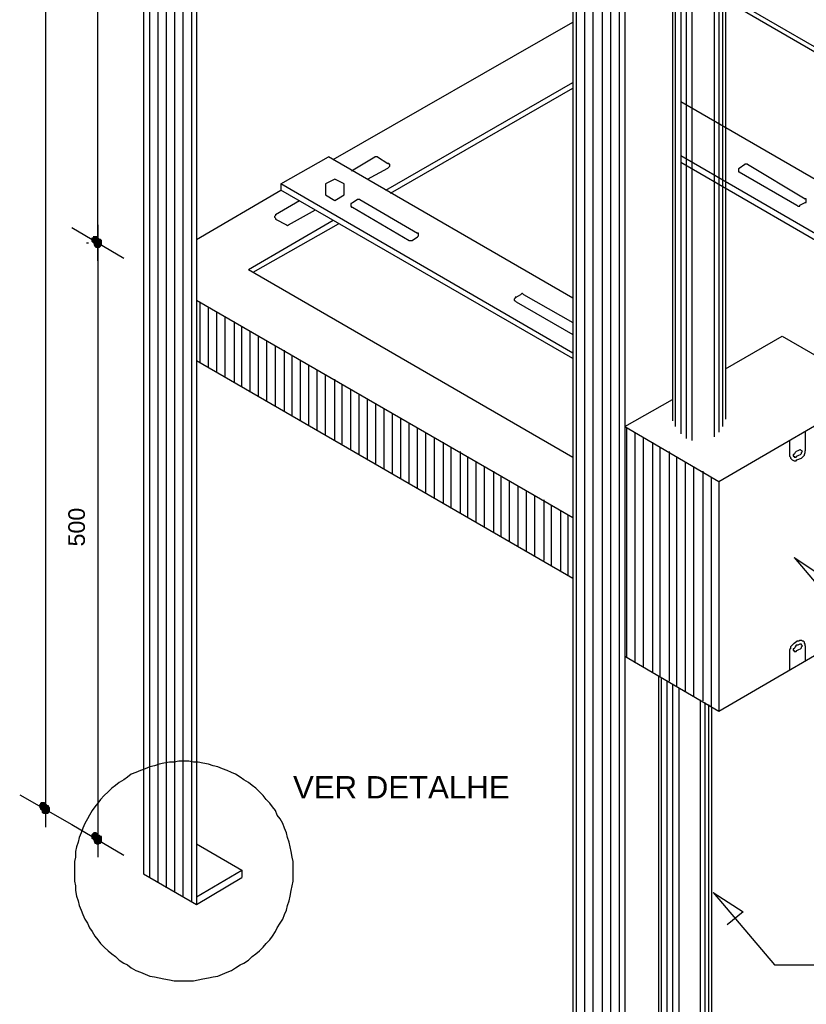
# Model space of a CAD drawing. Header units: millimetres. Extents: x 4476070 to 4476182, y -30324732 to -30324697.
# Tile 17 of 70: x 4476091.71 to 4476093.32, y -30324721.65 to -30324719.65. Entities that reach past the tile are written whole.
import ezdxf

# ---------------------------------------------------------------- set-up
doc = ezdxf.new("R2010")
doc.units = ezdxf.units.MM
doc.styles.get("Standard").update_dxf_attribs({"font": 'arial.ttf'})

msp = doc.modelspace()

# ---------------------------------------------------------------- hatches: boundary and pattern name
at = {"linetype": 'Continuous'}
for points in [[(4476091.86266, -30324720.08997), (4476091.86077, -30324720.08997), (4476091.86835, -30324720.09376)], [(4476091.86077, -30324720.08997), (4476091.86077, -30324720.09186), (4476091.86835, -30324720.09376)], [(4476091.86266, -30324720.08997), (4476091.86077, -30324720.08997), (4476091.86835, -30324720.09376)], [(4476091.86077, -30324720.08997), (4476091.86077, -30324720.09186), (4476091.86835, -30324720.09376)], [(4476091.86077, -30324720.09186), (4476091.86077, -30324720.09376), (4476091.86835, -30324720.09376)], [(4476091.86077, -30324720.09186), (4476091.86077, -30324720.09376), (4476091.86835, -30324720.09376)], [(4476091.86077, -30324720.09376), (4476091.86077, -30324720.09566), (4476091.86835, -30324720.09376)], [(4476091.86077, -30324720.09566), (4476091.86077, -30324720.09755), (4476091.86835, -30324720.09376)], [(4476091.86077, -30324720.09755), (4476091.86266, -30324720.09945), (4476091.86835, -30324720.09376)], [(4476091.86077, -30324720.09376), (4476091.86077, -30324720.09566), (4476091.86835, -30324720.09376)], [(4476091.86077, -30324720.09566), (4476091.86077, -30324720.09755), (4476091.86835, -30324720.09376)], [(4476091.86077, -30324720.09755), (4476091.86266, -30324720.09945), (4476091.86835, -30324720.09376)], [(4476091.86456, -30324720.08807), (4476091.86266, -30324720.08997), (4476091.86835, -30324720.09376)], [(4476091.86456, -30324720.08807), (4476091.86266, -30324720.08997), (4476091.86835, -30324720.09376)], [(4476091.86266, -30324720.09945), (4476091.86456, -30324720.10134), (4476091.86835, -30324720.09376)], [(4476091.86266, -30324720.09945), (4476091.86456, -30324720.10134), (4476091.86835, -30324720.09376)], [(4476091.86646, -30324720.08617), (4476091.86456, -30324720.08617), (4476091.86835, -30324720.09376)], [(4476091.86456, -30324720.08617), (4476091.86456, -30324720.08807), (4476091.86835, -30324720.09376)], [(4476091.86646, -30324720.08617), (4476091.86456, -30324720.08617), (4476091.86835, -30324720.09376)], [(4476091.86456, -30324720.08617), (4476091.86456, -30324720.08807), (4476091.86835, -30324720.09376)], [(4476091.86456, -30324720.10134), (4476091.86646, -30324720.10324), (4476091.86835, -30324720.09376)], [(4476091.86456, -30324720.10134), (4476091.86646, -30324720.10324), (4476091.86835, -30324720.09376)], [(4476091.86835, -30324720.08617), (4476091.86646, -30324720.08617), (4476091.86835, -30324720.09376)], [(4476091.86835, -30324720.08617), (4476091.86646, -30324720.08617), (4476091.86835, -30324720.09376)], [(4476091.86646, -30324720.10324), (4476091.86835, -30324720.10324), (4476091.86835, -30324720.09376)], [(4476091.86646, -30324720.10324), (4476091.86835, -30324720.10324), (4476091.86835, -30324720.09376)], [(4476091.87404, -30324720.08807), (4476091.87214, -30324720.08617), (4476091.86835, -30324720.09376)], [(4476091.87214, -30324720.08617), (4476091.87025, -30324720.08617), (4476091.86835, -30324720.09376)], [(4476091.87025, -30324720.08617), (4476091.86835, -30324720.08617), (4476091.86835, -30324720.09376)], [(4476091.87404, -30324720.08807), (4476091.87214, -30324720.08617), (4476091.86835, -30324720.09376)], [(4476091.87214, -30324720.08617), (4476091.87025, -30324720.08617), (4476091.86835, -30324720.09376)], [(4476091.87025, -30324720.08617), (4476091.86835, -30324720.08617), (4476091.86835, -30324720.09376)], [(4476091.87594, -30324720.08997), (4476091.87404, -30324720.08807), (4476091.86835, -30324720.09376)], [(4476091.87594, -30324720.08997), (4476091.87404, -30324720.08807), (4476091.86835, -30324720.09376)], [(4476091.87783, -30324720.09186), (4476091.87594, -30324720.08997), (4476091.86835, -30324720.09376)], [(4476091.87783, -30324720.09186), (4476091.87594, -30324720.08997), (4476091.86835, -30324720.09376)], [(4476091.87783, -30324720.09376), (4476091.87783, -30324720.09186), (4476091.86835, -30324720.09376)], [(4476091.87783, -30324720.09376), (4476091.87783, -30324720.09186), (4476091.86835, -30324720.09376)], [(4476091.86835, -30324720.10324), (4476091.87025, -30324720.10324), (4476091.86835, -30324720.09376)], [(4476091.87025, -30324720.10324), (4476091.87214, -30324720.10134), (4476091.86835, -30324720.09376)], [(4476091.87214, -30324720.10134), (4476091.87404, -30324720.10134), (4476091.86835, -30324720.09376)], [(4476091.87404, -30324720.10134), (4476091.87594, -30324720.09945), (4476091.86835, -30324720.09376)], [(4476091.87594, -30324720.09945), (4476091.87594, -30324720.09755), (4476091.86835, -30324720.09376)], [(4476091.87594, -30324720.09755), (4476091.87783, -30324720.09566), (4476091.86835, -30324720.09376)], [(4476091.87783, -30324720.09566), (4476091.87783, -30324720.09376), (4476091.86835, -30324720.09376)], [(4476091.86835, -30324720.10324), (4476091.87025, -30324720.10324), (4476091.86835, -30324720.09376)], [(4476091.87025, -30324720.10324), (4476091.87214, -30324720.10134), (4476091.86835, -30324720.09376)], [(4476091.87214, -30324720.10134), (4476091.87404, -30324720.10134), (4476091.86835, -30324720.09376)], [(4476091.87404, -30324720.10134), (4476091.87594, -30324720.09945), (4476091.86835, -30324720.09376)], [(4476091.87594, -30324720.09945), (4476091.87594, -30324720.09755), (4476091.86835, -30324720.09376)], [(4476091.87594, -30324720.09755), (4476091.87783, -30324720.09566), (4476091.86835, -30324720.09376)], [(4476091.87783, -30324720.09566), (4476091.87783, -30324720.09376), (4476091.86835, -30324720.09376)], [(4476091.75458, -30324721.24669), (4476091.75268, -30324721.24859), (4476091.76216, -30324721.24859)], [(4476091.75268, -30324721.24859), (4476091.75458, -30324721.25048), (4476091.76216, -30324721.24859)], [(4476091.75647, -30324721.24479), (4476091.75458, -30324721.24479), (4476091.76216, -30324721.24859)], [(4476091.75458, -30324721.24479), (4476091.75458, -30324721.24669), (4476091.76216, -30324721.24859)], [(4476091.75458, -30324721.25048), (4476091.75458, -30324721.25238), (4476091.76216, -30324721.24859)], [(4476091.75458, -30324721.25238), (4476091.75647, -30324721.25427), (4476091.76216, -30324721.24859)], [(4476091.75837, -30324721.241), (4476091.75647, -30324721.2429), (4476091.76216, -30324721.24859)], [(4476091.75647, -30324721.2429), (4476091.75647, -30324721.24479), (4476091.76216, -30324721.24859)], [(4476091.75647, -30324721.25427), (4476091.75647, -30324721.25617), (4476091.76216, -30324721.24859)], [(4476091.75647, -30324721.25617), (4476091.75837, -30324721.25617), (4476091.76216, -30324721.24859)], [(4476091.76026, -30324721.241), (4476091.75837, -30324721.241), (4476091.76216, -30324721.24859)], [(4476091.75837, -30324721.25617), (4476091.76026, -30324721.25807), (4476091.76216, -30324721.24859)], [(4476091.76216, -30324721.241), (4476091.76026, -30324721.241), (4476091.76216, -30324721.24859)], [(4476091.76026, -30324721.25807), (4476091.76216, -30324721.25807), (4476091.76216, -30324721.24859)], [(4476091.76785, -30324721.2429), (4476091.76595, -30324721.241), (4476091.76216, -30324721.24859)], [(4476091.76595, -30324721.241), (4476091.76406, -30324721.241), (4476091.76216, -30324721.24859)], [(4476091.76406, -30324721.241), (4476091.76216, -30324721.241), (4476091.76216, -30324721.24859)], [(4476091.76785, -30324721.24479), (4476091.76785, -30324721.2429), (4476091.76216, -30324721.24859)], [(4476091.76975, -30324721.24669), (4476091.76975, -30324721.24479), (4476091.76216, -30324721.24859)], [(4476091.76975, -30324721.24479), (4476091.76785, -30324721.24479), (4476091.76216, -30324721.24859)], [(4476091.76975, -30324721.24859), (4476091.76975, -30324721.24669), (4476091.76216, -30324721.24859)], [(4476091.76216, -30324721.25807), (4476091.76406, -30324721.25807), (4476091.76216, -30324721.24859)], [(4476091.76406, -30324721.25807), (4476091.76595, -30324721.25617), (4476091.76216, -30324721.24859)], [(4476091.76595, -30324721.25617), (4476091.76785, -30324721.25617), (4476091.76216, -30324721.24859)], [(4476091.76785, -30324721.25617), (4476091.76785, -30324721.25427), (4476091.76216, -30324721.24859)], [(4476091.76785, -30324721.25427), (4476091.76975, -30324721.25238), (4476091.76216, -30324721.24859)], [(4476091.76975, -30324721.25238), (4476091.76975, -30324721.25048), (4476091.76216, -30324721.24859)], [(4476091.76975, -30324721.25048), (4476091.76975, -30324721.24859), (4476091.76216, -30324721.24859)], [(4476091.86266, -30324721.30547), (4476091.86077, -30324721.30737), (4476091.86835, -30324721.31116)], [(4476091.86077, -30324721.30737), (4476091.86077, -30324721.30927), (4476091.86835, -30324721.31116)], [(4476091.86077, -30324721.30927), (4476091.86077, -30324721.31116), (4476091.86835, -30324721.31116)], [(4476091.86077, -30324721.31116), (4476091.86077, -30324721.31306), (4476091.86835, -30324721.31116)], [(4476091.86077, -30324721.31306), (4476091.86077, -30324721.31496), (4476091.86835, -30324721.31116)], [(4476091.86077, -30324721.31496), (4476091.86266, -30324721.31685), (4476091.86835, -30324721.31116)], [(4476091.86456, -30324721.30358), (4476091.86266, -30324721.30547), (4476091.86835, -30324721.31116)], [(4476091.86266, -30324721.31685), (4476091.86456, -30324721.31685), (4476091.86835, -30324721.31116)], [(4476091.86646, -30324721.30168), (4476091.86456, -30324721.30358), (4476091.86835, -30324721.31116)], [(4476091.86456, -30324721.31685), (4476091.86456, -30324721.31875), (4476091.86835, -30324721.31116)], [(4476091.86456, -30324721.31875), (4476091.86646, -30324721.31875), (4476091.86835, -30324721.31116)], [(4476091.86835, -30324721.30168), (4476091.86646, -30324721.30168), (4476091.86835, -30324721.31116)], [(4476091.86646, -30324721.31875), (4476091.86835, -30324721.31875), (4476091.86835, -30324721.31116)], [(4476091.87214, -30324721.30358), (4476091.87025, -30324721.30168), (4476091.86835, -30324721.31116)], [(4476091.87025, -30324721.30168), (4476091.86835, -30324721.30168), (4476091.86835, -30324721.31116)], [(4476091.87594, -30324721.30547), (4476091.87404, -30324721.30358), (4476091.86835, -30324721.31116)], [(4476091.87404, -30324721.30358), (4476091.87214, -30324721.30358), (4476091.86835, -30324721.31116)], [(4476091.87594, -30324721.30737), (4476091.87594, -30324721.30547), (4476091.86835, -30324721.31116)], [(4476091.87783, -30324721.30927), (4476091.87594, -30324721.30737), (4476091.86835, -30324721.31116)], [(4476091.87783, -30324721.31116), (4476091.87783, -30324721.30927), (4476091.86835, -30324721.31116)], [(4476091.86835, -30324721.31875), (4476091.87025, -30324721.31875), (4476091.86835, -30324721.31116)], [(4476091.87025, -30324721.31875), (4476091.87214, -30324721.31875), (4476091.86835, -30324721.31116)], [(4476091.87214, -30324721.31875), (4476091.87404, -30324721.31685), (4476091.86835, -30324721.31116)], [(4476091.87404, -30324721.31685), (4476091.87594, -30324721.31685), (4476091.86835, -30324721.31116)], [(4476091.87594, -30324721.31685), (4476091.87594, -30324721.31496), (4476091.86835, -30324721.31116)], [(4476091.87594, -30324721.31496), (4476091.87783, -30324721.31306), (4476091.86835, -30324721.31116)], [(4476091.87783, -30324721.31306), (4476091.87783, -30324721.31116), (4476091.86835, -30324721.31116)]]:
    msp.add_hatch(color=256, dxfattribs=at).paths.add_polyline_path(points)

# ---------------------------------------------------------------- linework, layer by layer
for points in [[(4476091.76785, -30324721.2922), (4476091.76785, -30324717.78411)], [(4476091.87404, -30324720.13737), (4476091.87404, -30324717.84479)], [(4476091.96696, -30324717.93581), (4476091.96696, -30324721.38701)], [(4476091.98023, -30324721.3946), (4476091.98023, -30324718.06665)], [(4476091.9973, -30324721.40408), (4476091.9973, -30324718.07613)], [(4476092.01436, -30324721.41546), (4476092.01436, -30324718.08561)], [(4476092.03143, -30324721.42494), (4476092.03143, -30324718.09699)], [(4476092.0485, -30324721.43442), (4476092.0485, -30324718.10647)], [(4476092.06556, -30324721.4439), (4476092.06556, -30324718.11595)], [(4476092.07504, -30324718.12164), (4476092.07504, -30324721.44959)], [(4476092.94922, -30324718.50279), (4476092.94922, -30324721.954)], [(4476092.84303, -30324718.56537), (4476092.84303, -30324721.89332)], [(4476092.85062, -30324721.89901), (4476092.85062, -30324718.56916)], [(4476092.86768, -30324721.90849), (4476092.86768, -30324718.57864)], [(4476092.88475, -30324721.91797), (4476092.88475, -30324718.59002)], [(4476092.90371, -30324721.92745), (4476092.90371, -30324718.5995)], [(4476092.92078, -30324721.93693), (4476092.92078, -30324718.60898)], [(4476092.93785, -30324721.94831), (4476092.93785, -30324718.61846)], [(4476093.063, -30324718.61277), (4476093.063, -30324720.49008)], [(4476093.07438, -30324718.62226), (4476093.07438, -30324720.49956)], [(4476093.04593, -30324718.64691), (4476093.04593, -30324720.46353)], [(4476093.05162, -30324718.64691), (4476093.05162, -30324720.47491)], [(4476093.08575, -30324718.63363), (4476093.08575, -30324720.50335)], [(4476093.13127, -30324718.67535), (4476093.13127, -30324720.49577)], [(4476093.14075, -30324718.68294), (4476093.14075, -30324720.48629)], [(4476093.14833, -30324718.69052), (4476093.14833, -30324720.47491)], [(4476093.15402, -30324718.70759), (4476093.15402, -30324720.45974)], [(4476094.01682, -30324720.09376), (4476093.15402, -30324719.59504)], [(4476094.01682, -30324720.10514), (4476093.15402, -30324719.60642)], [(4476092.3538, -30324719.93068), (4476092.84303, -30324719.65003)], [(4476092.46188, -30324719.99326), (4476092.84303, -30324719.77329)], [(4476092.47136, -30324719.99895), (4476092.84303, -30324719.78467)], [(4476092.47136, -30324719.99895), (4476092.84303, -30324719.78467)], [(4476093.78168, -30324720.22839), (4476093.063, -30324719.81311)], [(4476092.2476, -30324719.97998), (4476092.34431, -30324719.92499)], [(4476092.84303, -30324720.21322), (4476092.34431, -30324719.92499)], [(4476092.39172, -30324719.95344), (4476092.43913, -30324719.92499)], [(4476092.44482, -30324719.92499), (4476092.44292, -30324719.92499), (4476092.44292, -30324719.92499), (4476092.44102, -30324719.92499), (4476092.43913, -30324719.92499)], [(4476092.44482, -30324719.92499), (4476092.46568, -30324719.93827)], [(4476093.68498, -30324720.28339), (4476093.063, -30324719.9231)], [(4476092.42396, -30324719.9705), (4476092.46568, -30324719.94775)], [(4476092.46568, -30324719.94775), (4476092.46757, -30324719.94585), (4476092.46757, -30324719.94585), (4476092.46947, -30324719.94395), (4476092.46947, -30324719.94206), (4476092.46947, -30324719.94016), (4476092.46757, -30324719.94016), (4476092.46757, -30324719.93827), (4476092.46568, -30324719.93827)], [(4476093.68498, -30324720.29666), (4476093.063, -30324719.93637)], [(4476093.18246, -30324719.94775), (4476093.18246, -30324719.94775), (4476093.18057, -30324719.94964), (4476093.18057, -30324719.94964), (4476093.18057, -30324719.95154), (4476093.18057, -30324719.95344), (4476093.18057, -30324719.95533), (4476093.18246, -30324719.95533), (4476093.18246, -30324719.95533)], [(4476093.18246, -30324719.94775), (4476093.19384, -30324719.94016)], [(4476093.19953, -30324719.94016), (4476093.19763, -30324719.94016), (4476093.19574, -30324719.94016), (4476093.19574, -30324719.94016), (4476093.19384, -30324719.94016)], [(4476093.19953, -30324719.94016), (4476093.3171, -30324720.01032)], [(4476092.33863, -30324719.97998), (4476092.33863, -30324720.00274), (4476092.35759, -30324720.01412), (4476092.37655, -30324720.00274), (4476092.37655, -30324719.97998), (4476092.35759, -30324719.9705), (4476092.33863, -30324719.97998)], [(4476093.18246, -30324719.95533), (4476093.30003, -30324720.0236)], [(4476092.07504, -30324720.09376), (4476092.2476, -30324719.99326)], [(4476092.84303, -30324720.3251), (4476092.2476, -30324719.97998)], [(4476092.2476, -30324719.97998), (4476092.2476, -30324719.99326)], [(4476092.84303, -30324720.33648), (4476092.2476, -30324719.99326)], [(4476092.39362, -30324720.01791), (4476092.4031, -30324720.01222)], [(4476092.40879, -30324720.01222), (4476092.40689, -30324720.01222), (4476092.40689, -30324720.01222), (4476092.40499, -30324720.01222), (4476092.4031, -30324720.01222)], [(4476092.40879, -30324720.01222), (4476092.52636, -30324720.08049)], [(4476093.3171, -30324720.01791), (4476093.319, -30324720.01791), (4476093.319, -30324720.01601), (4476093.319, -30324720.01412), (4476093.319, -30324720.01412), (4476093.319, -30324720.01222), (4476093.319, -30324720.01032), (4476093.3171, -30324720.01032)], [(4476092.23623, -30324720.04256), (4476092.28553, -30324720.01412)], [(4476092.26277, -30324720.06342), (4476092.31777, -30324720.03308)], [(4476092.39362, -30324720.01791), (4476092.39172, -30324720.0198), (4476092.38982, -30324720.0198), (4476092.38982, -30324720.0217), (4476092.38982, -30324720.0217), (4476092.38982, -30324720.0236), (4476092.38982, -30324720.02549), (4476092.39172, -30324720.02739), (4476092.39362, -30324720.02739)], [(4476092.39362, -30324720.02739), (4476092.50929, -30324720.09566)], [(4476093.30003, -30324720.0236), (4476093.30193, -30324720.02549), (4476093.30383, -30324720.02549), (4476093.30572, -30324720.02549), (4476093.30572, -30324720.0236)], [(4476093.30572, -30324720.0236), (4476093.3171, -30324720.01791)], [(4476092.23623, -30324720.04256), (4476092.23623, -30324720.04256), (4476092.23623, -30324720.04446), (4476092.23433, -30324720.04635), (4476092.23433, -30324720.04635), (4476092.23433, -30324720.04825), (4476092.23623, -30324720.05015), (4476092.23623, -30324720.05015), (4476092.23623, -30324720.05204)], [(4476092.23623, -30324720.05204), (4476092.25898, -30324720.06342)], [(4476091.82094, -30324720.06911), (4476091.92714, -30324720.13168)], [(4476091.87404, -30324720.06342), (4476091.87404, -30324721.35288)], [(4476092.18124, -30324720.15444), (4476092.3538, -30324720.05394)], [(4476092.19072, -30324720.16013), (4476092.36517, -30324720.06152)], [(4476092.25898, -30324720.06342), (4476092.25898, -30324720.06342), (4476092.26088, -30324720.06532), (4476092.26277, -30324720.06342), (4476092.26277, -30324720.06342)], [(4476091.87025, -30324720.09376), (4476091.86835, -30324720.09376), (4476091.87404, -30324720.10134), (4476091.87025, -30324720.09376)], [(4476091.86835, -30324720.09376), (4476091.86835, -30324720.09566), (4476091.87404, -30324720.10134), (4476091.86835, -30324720.09376)], [(4476091.87025, -30324720.09376), (4476091.86835, -30324720.09376), (4476091.87404, -30324720.10134), (4476091.87025, -30324720.09376)], [(4476091.86835, -30324720.09376), (4476091.86835, -30324720.09566), (4476091.87404, -30324720.10134), (4476091.86835, -30324720.09376)], [(4476091.87214, -30324720.09186), (4476091.87025, -30324720.09376), (4476091.87404, -30324720.10134), (4476091.87214, -30324720.09186)], [(4476091.87214, -30324720.09186), (4476091.87025, -30324720.09376), (4476091.87404, -30324720.10134), (4476091.87214, -30324720.09186)], [(4476091.87404, -30324720.09186), (4476091.87214, -30324720.09186), (4476091.87404, -30324720.10134), (4476091.87404, -30324720.09186)], [(4476091.87404, -30324720.09186), (4476091.87214, -30324720.09186), (4476091.87404, -30324720.10134), (4476091.87404, -30324720.09186)], [(4476091.87783, -30324720.09376), (4476091.87594, -30324720.09186), (4476091.87404, -30324720.10134), (4476091.87783, -30324720.09376)], [(4476091.87594, -30324720.09186), (4476091.87404, -30324720.09186), (4476091.87404, -30324720.10134), (4476091.87594, -30324720.09186)], [(4476091.87783, -30324720.09376), (4476091.87594, -30324720.09186), (4476091.87404, -30324720.10134), (4476091.87783, -30324720.09376)], [(4476091.87594, -30324720.09186), (4476091.87404, -30324720.09186), (4476091.87404, -30324720.10134), (4476091.87594, -30324720.09186)], [(4476091.88163, -30324720.09566), (4476091.87973, -30324720.09376), (4476091.87404, -30324720.10134), (4476091.88163, -30324720.09566)], [(4476091.87973, -30324720.09376), (4476091.87783, -30324720.09376), (4476091.87404, -30324720.10134), (4476091.87973, -30324720.09376)], [(4476091.88163, -30324720.09566), (4476091.87973, -30324720.09376), (4476091.87404, -30324720.10134), (4476091.88163, -30324720.09566)], [(4476091.87973, -30324720.09376), (4476091.87783, -30324720.09376), (4476091.87404, -30324720.10134), (4476091.87973, -30324720.09376)], [(4476092.51498, -30324720.09566), (4476092.52636, -30324720.08807)], [(4476092.52636, -30324720.08807), (4476092.52636, -30324720.08807), (4476092.52825, -30324720.08617), (4476092.52825, -30324720.08617), (4476092.52825, -30324720.08428), (4476092.52825, -30324720.08238), (4476092.52825, -30324720.08049), (4476092.52636, -30324720.08049)], [(4476091.85508, -30324720.10134), (4476091.85129, -30324720.10134)], [(4476091.86835, -30324720.09566), (4476091.86646, -30324720.09755), (4476091.87404, -30324720.10134), (4476091.86835, -30324720.09566)], [(4476091.86835, -30324720.09566), (4476091.86646, -30324720.09755), (4476091.87404, -30324720.10134), (4476091.86835, -30324720.09566)], [(4476091.86646, -30324720.09755), (4476091.86646, -30324720.09945), (4476091.87404, -30324720.10134), (4476091.86646, -30324720.09755)], [(4476091.86646, -30324720.09755), (4476091.86646, -30324720.09945), (4476091.87404, -30324720.10134), (4476091.86646, -30324720.09755)], [(4476091.86646, -30324720.09945), (4476091.86646, -30324720.10134), (4476091.87404, -30324720.10134), (4476091.86646, -30324720.09945)], [(4476091.86646, -30324720.09945), (4476091.86646, -30324720.10134), (4476091.87404, -30324720.10134), (4476091.86646, -30324720.09945)], [(4476091.86646, -30324720.10134), (4476091.86646, -30324720.10324), (4476091.87404, -30324720.10134), (4476091.86646, -30324720.10134)], [(4476091.86646, -30324720.10324), (4476091.86646, -30324720.10514), (4476091.87404, -30324720.10134), (4476091.86646, -30324720.10324)], [(4476091.86646, -30324720.10514), (4476091.86835, -30324720.10514), (4476091.87404, -30324720.10134), (4476091.86646, -30324720.10514)], [(4476091.86646, -30324720.10134), (4476091.86646, -30324720.10324), (4476091.87404, -30324720.10134), (4476091.86646, -30324720.10134)], [(4476091.86646, -30324720.10324), (4476091.86646, -30324720.10514), (4476091.87404, -30324720.10134), (4476091.86646, -30324720.10324)], [(4476091.86646, -30324720.10514), (4476091.86835, -30324720.10514), (4476091.87404, -30324720.10134), (4476091.86646, -30324720.10514)], [(4476091.86835, -30324720.10514), (4476091.86835, -30324720.10703), (4476091.87404, -30324720.10134), (4476091.86835, -30324720.10514)], [(4476091.86835, -30324720.10703), (4476091.87025, -30324720.10893), (4476091.87404, -30324720.10134), (4476091.86835, -30324720.10703)], [(4476091.86835, -30324720.10514), (4476091.86835, -30324720.10703), (4476091.87404, -30324720.10134), (4476091.86835, -30324720.10514)], [(4476091.86835, -30324720.10703), (4476091.87025, -30324720.10893), (4476091.87404, -30324720.10134), (4476091.86835, -30324720.10703)], [(4476091.87025, -30324720.10893), (4476091.87214, -30324720.10893), (4476091.87404, -30324720.10134), (4476091.87025, -30324720.10893)], [(4476091.87025, -30324720.10893), (4476091.87214, -30324720.10893), (4476091.87404, -30324720.10134), (4476091.87025, -30324720.10893)], [(4476091.87214, -30324720.10893), (4476091.87404, -30324720.10893), (4476091.87404, -30324720.10134), (4476091.87214, -30324720.10893)], [(4476091.87214, -30324720.10893), (4476091.87404, -30324720.10893), (4476091.87404, -30324720.10134), (4476091.87214, -30324720.10893)], [(4476091.88163, -30324720.09755), (4476091.88163, -30324720.09566), (4476091.87404, -30324720.10134), (4476091.88163, -30324720.09755)], [(4476091.88163, -30324720.09755), (4476091.88163, -30324720.09566), (4476091.87404, -30324720.10134), (4476091.88163, -30324720.09755)], [(4476091.88163, -30324720.09945), (4476091.88163, -30324720.09755), (4476091.87404, -30324720.10134), (4476091.88163, -30324720.09945)], [(4476091.88163, -30324720.09945), (4476091.88163, -30324720.09755), (4476091.87404, -30324720.10134), (4476091.88163, -30324720.09945)], [(4476091.88163, -30324720.10134), (4476091.88163, -30324720.09945), (4476091.87404, -30324720.10134), (4476091.88163, -30324720.10134)], [(4476091.88163, -30324720.10134), (4476091.88163, -30324720.09945), (4476091.87404, -30324720.10134), (4476091.88163, -30324720.10134)], [(4476091.87404, -30324720.10893), (4476091.87594, -30324720.10893), (4476091.87404, -30324720.10134), (4476091.87404, -30324720.10893)], [(4476091.87594, -30324720.10893), (4476091.87783, -30324720.10893), (4476091.87404, -30324720.10134), (4476091.87594, -30324720.10893)], [(4476091.87783, -30324720.10893), (4476091.87973, -30324720.10703), (4476091.87404, -30324720.10134), (4476091.87783, -30324720.10893)], [(4476091.87973, -30324720.10703), (4476091.88163, -30324720.10514), (4476091.87404, -30324720.10134), (4476091.87973, -30324720.10703)], [(4476091.88163, -30324720.10514), (4476091.88163, -30324720.10514), (4476091.87404, -30324720.10134), (4476091.88163, -30324720.10514)], [(4476091.88163, -30324720.10514), (4476091.88163, -30324720.10324), (4476091.87404, -30324720.10134), (4476091.88163, -30324720.10514)], [(4476091.88163, -30324720.10324), (4476091.88163, -30324720.10134), (4476091.87404, -30324720.10134), (4476091.88163, -30324720.10324)], [(4476091.87404, -30324720.10893), (4476091.87594, -30324720.10893), (4476091.87404, -30324720.10134), (4476091.87404, -30324720.10893)], [(4476091.87594, -30324720.10893), (4476091.87783, -30324720.10893), (4476091.87404, -30324720.10134), (4476091.87594, -30324720.10893)], [(4476091.87783, -30324720.10893), (4476091.87973, -30324720.10703), (4476091.87404, -30324720.10134), (4476091.87783, -30324720.10893)], [(4476091.87973, -30324720.10703), (4476091.88163, -30324720.10514), (4476091.87404, -30324720.10134), (4476091.87973, -30324720.10703)], [(4476091.88163, -30324720.10514), (4476091.88163, -30324720.10514), (4476091.87404, -30324720.10134), (4476091.88163, -30324720.10514)], [(4476091.88163, -30324720.10514), (4476091.88163, -30324720.10324), (4476091.87404, -30324720.10134), (4476091.88163, -30324720.10514)], [(4476091.88163, -30324720.10324), (4476091.88163, -30324720.10134), (4476091.87404, -30324720.10134), (4476091.88163, -30324720.10324)], [(4476092.50929, -30324720.09566), (4476092.51119, -30324720.09566), (4476092.51308, -30324720.09566), (4476092.51498, -30324720.09566), (4476092.51498, -30324720.09566)], [(4476092.18124, -30324720.15444), (4476092.84303, -30324720.53749)], [(4476092.72736, -30324720.21133), (4476092.72546, -30324720.21133), (4476092.72546, -30324720.21322), (4476092.72357, -30324720.21512), (4476092.72357, -30324720.21512), (4476092.72357, -30324720.21702), (4476092.72546, -30324720.21891), (4476092.72546, -30324720.21891), (4476092.72736, -30324720.22081)], [(4476092.72736, -30324720.21133), (4476092.73684, -30324720.20564)], [(4476092.74253, -30324720.20564), (4476092.74063, -30324720.20374), (4476092.74063, -30324720.20374), (4476092.73874, -30324720.20374), (4476092.73684, -30324720.20564)], [(4476092.74253, -30324720.20564), (4476092.84303, -30324720.26253)], [(4476092.07504, -30324720.21702), (4476092.84303, -30324720.66074)], [(4476092.08263, -30324720.34407), (4476092.08263, -30324720.22081)], [(4476092.0997, -30324720.35544), (4476092.0997, -30324720.23219)], [(4476092.72736, -30324720.22081), (4476092.84303, -30324720.28718)], [(4476092.11676, -30324720.36493), (4476092.11676, -30324720.24167)], [(4476092.13383, -30324720.37441), (4476092.13383, -30324720.25115)], [(4476092.15279, -30324720.38389), (4476092.15279, -30324720.26063)], [(4476092.16796, -30324720.39337), (4476092.16796, -30324720.27011)], [(4476092.18503, -30324720.40475), (4476092.18503, -30324720.27959)], [(4476092.20209, -30324720.41423), (4476092.20209, -30324720.29097)], [(4476093.15402, -30324720.35734), (4476093.26969, -30324720.29097)], [(4476093.26969, -30324720.29097), (4476093.46122, -30324720.40095)], [(4476092.21916, -30324720.42371), (4476092.21916, -30324720.30045)], [(4476092.23623, -30324720.43319), (4476092.23623, -30324720.30993)], [(4476092.25519, -30324720.44267), (4476092.25519, -30324720.31941)], [(4476092.27036, -30324720.45215), (4476092.27036, -30324720.33079)], [(4476092.07504, -30324720.34027), (4476092.84303, -30324720.784)], [(4476092.28743, -30324720.46353), (4476092.28743, -30324720.34027)], [(4476092.30449, -30324720.47301), (4476092.30449, -30324720.34976)], [(4476092.32156, -30324720.48249), (4476092.32156, -30324720.35924)], [(4476092.33863, -30324720.49198), (4476092.33863, -30324720.36872)], [(4476092.35759, -30324720.50335), (4476092.35759, -30324720.3782)], [(4476092.37276, -30324720.51283), (4476092.37276, -30324720.38958)], [(4476092.38982, -30324720.52232), (4476092.38982, -30324720.39906)], [(4476092.40689, -30324720.5318), (4476092.40689, -30324720.40854)], [(4476093.14075, -30324720.58679), (4476093.46122, -30324720.40095)], [(4476092.42396, -30324720.54128), (4476092.42396, -30324720.41802)], [(4476092.44102, -30324720.55076), (4476092.44102, -30324720.4294)], [(4476092.94922, -30324720.47491), (4476093.04593, -30324720.41992)], [(4476092.45809, -30324720.56214), (4476092.45809, -30324720.43888)], [(4476092.47516, -30324720.57162), (4476092.47516, -30324720.44836)], [(4476092.49222, -30324720.5811), (4476092.49222, -30324720.45784)], [(4476092.50929, -30324720.59058), (4476092.50929, -30324720.46732)], [(4476092.94922, -30324720.47491), (4476093.14075, -30324720.58679)], [(4476092.52636, -30324720.60006), (4476092.52636, -30324720.4787)], [(4476092.54342, -30324720.61144), (4476092.54342, -30324720.48818)], [(4476092.95302, -30324720.94518), (4476092.95302, -30324720.4787)], [(4476092.97008, -30324720.95656), (4476092.97008, -30324720.48818)], [(4476093.3171, -30324720.48439), (4476093.3171, -30324720.52421)], [(4476092.56049, -30324720.62092), (4476092.56049, -30324720.49766)], [(4476092.57945, -30324720.6304), (4476092.57945, -30324720.50715)], [(4476092.98715, -30324720.96604), (4476092.98715, -30324720.49766)], [(4476093.00611, -30324720.97552), (4476093.00611, -30324720.50715)], [(4476093.28486, -30324720.50335), (4476093.28486, -30324720.53369)], [(4476092.59462, -30324720.64178), (4476092.59462, -30324720.51663)], [(4476092.61358, -30324720.65126), (4476092.61358, -30324720.52611)], [(4476093.02128, -30324720.985), (4476093.02128, -30324720.51663)], [(4476093.04024, -30324720.99449), (4476093.04024, -30324720.52611)], [(4476093.28486, -30324720.53369), (4476093.28486, -30324720.53559), (4476093.28676, -30324720.53749), (4476093.28676, -30324720.53938), (4476093.28866, -30324720.54128), (4476093.29055, -30324720.54317), (4476093.29055, -30324720.54317), (4476093.29434, -30324720.54507), (4476093.29624, -30324720.54507), (4476093.29814, -30324720.54507), (4476093.30003, -30324720.54317), (4476093.30003, -30324720.54317)], [(4476093.29434, -30324720.5318), (4476093.29245, -30324720.5318), (4476093.29245, -30324720.53369)], [(4476093.29245, -30324720.53369), (4476093.29245, -30324720.53559), (4476093.29245, -30324720.53559)], [(4476093.29245, -30324720.53559), (4476093.29434, -30324720.53559), (4476093.29434, -30324720.53749)], [(4476093.29624, -30324720.528), (4476093.29434, -30324720.5318)], [(4476093.29814, -30324720.52611), (4476093.29624, -30324720.528)], [(4476093.30572, -30324720.52232), (4476093.30193, -30324720.52421), (4476093.29814, -30324720.52611)], [(4476093.29814, -30324720.53749), (4476093.30003, -30324720.53559), (4476093.30383, -30324720.53369), (4476093.30762, -30324720.5318), (4476093.30951, -30324720.5299)], [(4476093.30951, -30324720.52421), (4476093.30762, -30324720.52232), (4476093.30572, -30324720.52232)], [(4476093.30951, -30324720.53938), (4476093.31141, -30324720.53749), (4476093.31331, -30324720.53559), (4476093.3152, -30324720.53369), (4476093.3152, -30324720.5318), (4476093.3171, -30324720.528), (4476093.3171, -30324720.52611), (4476093.3171, -30324720.52421)], [(4476093.31141, -30324720.52611), (4476093.31141, -30324720.52611), (4476093.30951, -30324720.52421)], [(4476093.30951, -30324720.5299), (4476093.30951, -30324720.528), (4476093.31141, -30324720.52611)], [(4476092.62875, -30324720.66074), (4476092.62875, -30324720.53749)], [(4476092.64582, -30324720.67022), (4476092.64582, -30324720.54697)], [(4476093.05541, -30324721.00586), (4476093.05541, -30324720.53749)], [(4476093.07248, -30324721.01534), (4476093.07248, -30324720.54697)], [(4476093.29434, -30324720.53749), (4476093.29624, -30324720.53749), (4476093.29814, -30324720.53749)], [(4476093.30003, -30324720.54317), (4476093.30951, -30324720.53938)], [(4476092.66289, -30324720.67971), (4476092.66289, -30324720.55645)], [(4476092.68185, -30324720.69108), (4476092.68185, -30324720.56593)], [(4476093.08955, -30324721.02483), (4476093.08955, -30324720.55645)], [(4476093.10851, -30324721.03431), (4476093.10851, -30324720.56593)], [(4476092.69702, -30324720.69867), (4476092.69702, -30324720.57731)], [(4476092.71409, -30324720.71005), (4476092.71409, -30324720.58679)], [(4476093.12558, -30324721.04569), (4476093.12558, -30324720.57731)], [(4476093.14075, -30324720.58679), (4476093.14075, -30324721.05517)], [(4476092.73115, -30324720.71953), (4476092.73115, -30324720.59627)], [(4476092.74822, -30324720.72901), (4476092.74822, -30324720.60575)], [(4476092.76529, -30324720.73849), (4476092.76529, -30324720.61523)], [(4476092.78425, -30324720.74797), (4476092.78425, -30324720.62471)], [(4476092.79942, -30324720.75935), (4476092.79942, -30324720.63609)], [(4476092.81838, -30324720.76883), (4476092.81838, -30324720.64557)], [(4476092.83355, -30324720.77831), (4476092.83355, -30324720.65505)], [(4476093.29434, -30324720.74228), (4476093.61861, -30324721.12533)], [(4476093.29434, -30324720.74228), (4476093.35502, -30324720.7821)], [(4476093.14075, -30324721.05517), (4476093.46122, -30324720.86933)], [(4476093.29434, -30324720.91674), (4476093.29245, -30324720.91864), (4476093.29055, -30324720.92053), (4476093.28866, -30324720.92243), (4476093.28676, -30324720.92432), (4476093.28676, -30324720.92812), (4476093.28486, -30324720.93001), (4476093.28486, -30324720.93191)], [(4476093.29434, -30324720.91674), (4476093.30003, -30324720.91295)], [(4476093.3171, -30324720.92243), (4476093.3171, -30324720.92053), (4476093.3171, -30324720.91864), (4476093.3152, -30324720.91674), (4476093.3152, -30324720.91484), (4476093.31331, -30324720.91295), (4476093.31141, -30324720.91295), (4476093.30951, -30324720.91105), (4476093.30762, -30324720.91105), (4476093.30572, -30324720.91105), (4476093.30383, -30324720.91295), (4476093.30003, -30324720.91295)], [(4476093.28486, -30324720.93191), (4476093.28486, -30324720.97173)], [(4476093.29434, -30324720.92812), (4476093.29245, -30324720.92812), (4476093.29245, -30324720.93001)], [(4476093.29245, -30324720.93001), (4476093.29245, -30324720.93001), (4476093.29245, -30324720.93191)], [(4476093.29245, -30324720.93191), (4476093.29434, -30324720.93191), (4476093.29434, -30324720.93381)], [(4476093.29624, -30324720.92432), (4476093.29434, -30324720.92812)], [(4476093.29434, -30324720.93381), (4476093.29624, -30324720.93381), (4476093.29814, -30324720.93381)], [(4476093.29814, -30324720.92053), (4476093.29624, -30324720.92432)], [(4476093.30572, -30324720.91864), (4476093.30193, -30324720.92053), (4476093.29814, -30324720.92053)], [(4476093.29814, -30324720.93381), (4476093.30003, -30324720.93191), (4476093.30383, -30324720.93001), (4476093.30762, -30324720.92812), (4476093.30951, -30324720.92622)], [(4476093.30951, -30324720.91864), (4476093.30762, -30324720.91864), (4476093.30572, -30324720.91864)], [(4476093.30951, -30324720.92053), (4476093.30951, -30324720.91864), (4476093.30951, -30324720.91864)], [(4476093.31141, -30324720.92243), (4476093.30951, -30324720.92053), (4476093.30951, -30324720.92053)], [(4476093.30951, -30324720.92622), (4476093.30951, -30324720.92432), (4476093.31141, -30324720.92243)], [(4476093.3171, -30324720.92243), (4476093.3171, -30324720.95277)], [(4476092.94922, -30324720.94329), (4476093.14075, -30324721.05517)], [(4476093.01749, -30324720.98311), (4476093.01749, -30324721.91986)], [(4476093.02318, -30324720.9869), (4476093.02318, -30324721.91038)], [(4476093.03456, -30324720.99259), (4476093.03456, -30324721.91607)], [(4476093.04593, -30324721.00017), (4476093.04593, -30324721.92366)], [(4476093.05921, -30324721.00776), (4476093.05921, -30324721.92935)], [(4476093.10282, -30324721.03241), (4476093.10282, -30324721.94262)], [(4476093.1123, -30324721.0381), (4476093.1123, -30324721.94262)], [(4476093.11989, -30324721.04189), (4476093.11989, -30324721.94072)], [(4476093.12558, -30324721.04758), (4476093.12558, -30324721.96727)], [(4476092.27226, -30324721.38132), (4476092.27226, -30324721.37184), (4476092.27226, -30324721.36236), (4476092.27036, -30324721.35288), (4476092.26846, -30324721.3415), (4476092.26657, -30324721.33202), (4476092.26467, -30324721.32254), (4476092.26088, -30324721.31306), (4476092.25898, -30324721.30358), (4476092.25519, -30324721.2941), (4476092.2514, -30324721.28461), (4476092.24571, -30324721.27513), (4476092.24002, -30324721.26755), (4476092.23623, -30324721.25807), (4476092.23054, -30324721.25048), (4476092.22485, -30324721.2429), (4476092.21726, -30324721.23531), (4476092.21158, -30324721.22773), (4476092.20399, -30324721.22014), (4476092.19641, -30324721.21256), (4476092.18882, -30324721.20687), (4476092.18124, -30324721.20118), (4476092.17175, -30324721.19549), (4476092.16417, -30324721.1898), (4476092.15469, -30324721.18411), (4476092.1471, -30324721.18032), (4476092.13762, -30324721.17653), (4476092.12814, -30324721.17274), (4476092.11866, -30324721.16894), (4476092.10918, -30324721.16705), (4476092.0997, -30324721.16325), (4476092.08832, -30324721.16136), (4476092.07884, -30324721.15946), (4476092.06936, -30324721.15946), (4476092.05987, -30324721.15757), (4476092.0485, -30324721.15757), (4476092.03902, -30324721.15757), (4476092.02953, -30324721.15946), (4476092.02005, -30324721.15946), (4476092.00868, -30324721.16136), (4476091.99919, -30324721.16325), (4476091.98971, -30324721.16705), (4476091.98023, -30324721.16894), (4476091.97075, -30324721.17274), (4476091.96127, -30324721.17653), (4476091.95179, -30324721.18032), (4476091.94231, -30324721.18411), (4476091.93472, -30324721.1898), (4476091.92714, -30324721.19549), (4476091.91765, -30324721.20118), (4476091.91007, -30324721.20687), (4476091.90248, -30324721.21256), (4476091.8949, -30324721.22014), (4476091.88731, -30324721.22773), (4476091.87973, -30324721.23531), (4476091.87404, -30324721.2429), (4476091.86835, -30324721.25048), (4476091.86266, -30324721.25807), (4476091.85697, -30324721.26755), (4476091.85318, -30324721.27513), (4476091.84749, -30324721.28461), (4476091.8437, -30324721.2941), (4476091.83991, -30324721.30358), (4476091.83611, -30324721.31306), (4476091.83422, -30324721.32254), (4476091.83043, -30324721.33202), (4476091.82853, -30324721.3415), (4476091.82853, -30324721.35288), (4476091.82663, -30324721.36236), (4476091.82663, -30324721.37184), (4476091.82663, -30324721.38132), (4476091.82663, -30324721.3927), (4476091.82663, -30324721.40218), (4476091.82853, -30324721.41166), (4476091.82853, -30324721.42115), (4476091.83043, -30324721.43252), (4476091.83422, -30324721.44201), (4476091.83611, -30324721.45149), (4476091.83991, -30324721.46097), (4476091.8437, -30324721.47045), (4476091.84749, -30324721.47993), (4476091.85318, -30324721.48752), (4476091.85697, -30324721.497), (4476091.86266, -30324721.50458), (4476091.86835, -30324721.51406), (4476091.87404, -30324721.52165), (4476091.87973, -30324721.52923), (4476091.88731, -30324721.53682), (4476091.8949, -30324721.5444), (4476091.90248, -30324721.55009), (4476091.91007, -30324721.55578), (4476091.91765, -30324721.56337), (4476091.92714, -30324721.56905), (4476091.93472, -30324721.57285), (4476091.94231, -30324721.57854), (4476091.95179, -30324721.58423), (4476091.96127, -30324721.58802), (4476091.97075, -30324721.59181), (4476091.98023, -30324721.5956), (4476091.98971, -30324721.5975), (4476091.99919, -30324721.5994), (4476092.00868, -30324721.60129), (4476092.02005, -30324721.60319), (4476092.02953, -30324721.60508), (4476092.03902, -30324721.60508), (4476092.0485, -30324721.60508), (4476092.05987, -30324721.60508), (4476092.06936, -30324721.60508), (4476092.07884, -30324721.60319), (4476092.08832, -30324721.60129), (4476092.0997, -30324721.5994), (4476092.10918, -30324721.5975), (4476092.11866, -30324721.5956), (4476092.12814, -30324721.59181), (4476092.13762, -30324721.58802), (4476092.1471, -30324721.58423), (4476092.15469, -30324721.57854), (4476092.16417, -30324721.57285), (4476092.17175, -30324721.56905), (4476092.18124, -30324721.56337), (4476092.18882, -30324721.55578), (4476092.19641, -30324721.55009), (4476092.20399, -30324721.5444), (4476092.21158, -30324721.53682), (4476092.21726, -30324721.52923), (4476092.22485, -30324721.52165), (4476092.23054, -30324721.51406), (4476092.23623, -30324721.50458), (4476092.24002, -30324721.497), (4476092.24571, -30324721.48752), (4476092.2514, -30324721.47993), (4476092.25519, -30324721.47045), (4476092.25898, -30324721.46097), (4476092.26088, -30324721.45149), (4476092.26467, -30324721.44201), (4476092.26657, -30324721.43252), (4476092.26846, -30324721.42115), (4476092.27036, -30324721.41166), (4476092.27226, -30324721.40218), (4476092.27226, -30324721.3927), (4476092.27226, -30324721.38132)], [(4476091.71475, -30324721.22583), (4476091.82094, -30324721.28651)], [(4476091.76026, -30324721.25427), (4476091.75837, -30324721.25617), (4476091.76785, -30324721.25617), (4476091.76026, -30324721.25427)], [(4476091.75837, -30324721.25617), (4476091.76026, -30324721.25807), (4476091.76785, -30324721.25617), (4476091.75837, -30324721.25617)], [(4476091.76216, -30324721.24859), (4476091.76026, -30324721.25048), (4476091.76785, -30324721.25617), (4476091.76216, -30324721.24859)], [(4476091.76026, -30324721.25048), (4476091.76026, -30324721.25238), (4476091.76785, -30324721.25617), (4476091.76026, -30324721.25048)], [(4476091.76026, -30324721.25238), (4476091.76026, -30324721.25427), (4476091.76785, -30324721.25617), (4476091.76026, -30324721.25238)], [(4476091.76026, -30324721.25807), (4476091.76026, -30324721.25996), (4476091.76785, -30324721.25617), (4476091.76026, -30324721.25807)], [(4476091.76026, -30324721.25996), (4476091.76026, -30324721.26186), (4476091.76785, -30324721.25617), (4476091.76026, -30324721.25996)], [(4476091.76026, -30324721.26186), (4476091.76216, -30324721.26186), (4476091.76785, -30324721.25617), (4476091.76026, -30324721.26186)], [(4476091.76406, -30324721.24859), (4476091.76216, -30324721.24859), (4476091.76785, -30324721.25617), (4476091.76406, -30324721.24859)], [(4476091.76216, -30324721.26186), (4476091.76406, -30324721.26376), (4476091.76785, -30324721.25617), (4476091.76216, -30324721.26186)], [(4476091.76595, -30324721.24669), (4476091.76406, -30324721.24859), (4476091.76785, -30324721.25617), (4476091.76595, -30324721.24669)], [(4476091.76406, -30324721.26376), (4476091.76595, -30324721.26376), (4476091.76785, -30324721.25617), (4476091.76406, -30324721.26376)], [(4476091.76785, -30324721.24669), (4476091.76595, -30324721.24669), (4476091.76785, -30324721.25617), (4476091.76785, -30324721.24669)], [(4476091.76595, -30324721.26376), (4476091.76785, -30324721.26376), (4476091.76785, -30324721.25617), (4476091.76595, -30324721.26376)], [(4476091.77164, -30324721.24859), (4476091.76975, -30324721.24669), (4476091.76785, -30324721.25617), (4476091.77164, -30324721.24859)], [(4476091.76975, -30324721.24669), (4476091.76785, -30324721.24669), (4476091.76785, -30324721.25617), (4476091.76975, -30324721.24669)], [(4476091.77354, -30324721.25048), (4476091.77354, -30324721.24859), (4476091.76785, -30324721.25617), (4476091.77354, -30324721.25048)], [(4476091.77354, -30324721.24859), (4476091.77164, -30324721.24859), (4476091.76785, -30324721.25617), (4476091.77354, -30324721.24859)], [(4476091.77543, -30324721.25238), (4476091.77354, -30324721.25048), (4476091.76785, -30324721.25617), (4476091.77543, -30324721.25238)], [(4476091.77543, -30324721.25427), (4476091.77543, -30324721.25238), (4476091.76785, -30324721.25617), (4476091.77543, -30324721.25427)], [(4476091.77543, -30324721.25617), (4476091.77543, -30324721.25427), (4476091.76785, -30324721.25617), (4476091.77543, -30324721.25617)], [(4476091.76785, -30324721.26376), (4476091.76975, -30324721.26376), (4476091.76785, -30324721.25617), (4476091.76785, -30324721.26376)], [(4476091.76975, -30324721.26376), (4476091.77164, -30324721.26376), (4476091.76785, -30324721.25617), (4476091.76975, -30324721.26376)], [(4476091.77164, -30324721.26376), (4476091.77354, -30324721.26186), (4476091.76785, -30324721.25617), (4476091.77164, -30324721.26376)], [(4476091.77354, -30324721.26186), (4476091.77354, -30324721.26186), (4476091.76785, -30324721.25617), (4476091.77354, -30324721.26186)], [(4476091.77354, -30324721.26186), (4476091.77543, -30324721.25996), (4476091.76785, -30324721.25617), (4476091.77354, -30324721.26186)], [(4476091.77543, -30324721.25996), (4476091.77543, -30324721.25807), (4476091.76785, -30324721.25617), (4476091.77543, -30324721.25996)], [(4476091.77543, -30324721.25807), (4476091.77543, -30324721.25617), (4476091.76785, -30324721.25617), (4476091.77543, -30324721.25807)], [(4476091.82094, -30324721.28651), (4476091.92714, -30324721.34909)], [(4476091.86835, -30324721.31116), (4476091.86646, -30324721.31306), (4476091.87404, -30324721.31685), (4476091.86835, -30324721.31116)], [(4476091.86646, -30324721.31306), (4476091.86646, -30324721.31496), (4476091.87404, -30324721.31685), (4476091.86646, -30324721.31306)], [(4476091.86646, -30324721.31496), (4476091.86646, -30324721.31685), (4476091.87404, -30324721.31685), (4476091.86646, -30324721.31496)], [(4476091.86646, -30324721.31685), (4476091.86646, -30324721.31875), (4476091.87404, -30324721.31685), (4476091.86646, -30324721.31685)], [(4476091.86646, -30324721.31875), (4476091.86646, -30324721.32064), (4476091.87404, -30324721.31685), (4476091.86646, -30324721.31875)], [(4476091.86646, -30324721.32064), (4476091.86835, -30324721.32254), (4476091.87404, -30324721.31685), (4476091.86646, -30324721.32064)], [(4476091.87025, -30324721.30927), (4476091.86835, -30324721.31116), (4476091.87404, -30324721.31685), (4476091.87025, -30324721.30927)], [(4476091.86835, -30324721.31116), (4476091.86835, -30324721.31116), (4476091.87404, -30324721.31685), (4476091.86835, -30324721.31116)], [(4476091.86835, -30324721.32254), (4476091.86835, -30324721.32444), (4476091.87404, -30324721.31685), (4476091.86835, -30324721.32254)], [(4476091.86835, -30324721.32444), (4476091.87025, -30324721.32444), (4476091.87404, -30324721.31685), (4476091.86835, -30324721.32444)], [(4476091.87214, -30324721.30927), (4476091.87025, -30324721.30927), (4476091.87404, -30324721.31685), (4476091.87214, -30324721.30927)], [(4476091.87025, -30324721.32444), (4476091.87214, -30324721.32633), (4476091.87404, -30324721.31685), (4476091.87025, -30324721.32444)], [(4476091.87404, -30324721.30927), (4476091.87214, -30324721.30927), (4476091.87404, -30324721.31685), (4476091.87404, -30324721.30927)], [(4476091.87214, -30324721.32633), (4476091.87404, -30324721.32633), (4476091.87404, -30324721.31685), (4476091.87214, -30324721.32633)], [(4476091.87973, -30324721.31116), (4476091.87783, -30324721.30927), (4476091.87404, -30324721.31685), (4476091.87973, -30324721.31116)], [(4476091.87783, -30324721.30927), (4476091.87594, -30324721.30927), (4476091.87404, -30324721.31685), (4476091.87783, -30324721.30927)], [(4476091.87594, -30324721.30927), (4476091.87404, -30324721.30927), (4476091.87404, -30324721.31685), (4476091.87594, -30324721.30927)], [(4476091.88163, -30324721.31306), (4476091.88163, -30324721.31116), (4476091.87404, -30324721.31685), (4476091.88163, -30324721.31306)], [(4476091.88163, -30324721.31116), (4476091.87973, -30324721.31116), (4476091.87404, -30324721.31685), (4476091.88163, -30324721.31116)], [(4476091.88163, -30324721.31496), (4476091.88163, -30324721.31306), (4476091.87404, -30324721.31685), (4476091.88163, -30324721.31496)], [(4476091.88163, -30324721.31685), (4476091.88163, -30324721.31496), (4476091.87404, -30324721.31685), (4476091.88163, -30324721.31685)], [(4476091.87404, -30324721.32633), (4476091.87594, -30324721.32633), (4476091.87404, -30324721.31685), (4476091.87404, -30324721.32633)], [(4476091.87594, -30324721.32633), (4476091.87783, -30324721.32444), (4476091.87404, -30324721.31685), (4476091.87594, -30324721.32633)], [(4476091.87783, -30324721.32444), (4476091.87973, -30324721.32444), (4476091.87404, -30324721.31685), (4476091.87783, -30324721.32444)], [(4476091.87973, -30324721.32444), (4476091.88163, -30324721.32254), (4476091.87404, -30324721.31685), (4476091.87973, -30324721.32444)], [(4476091.88163, -30324721.32254), (4476091.88163, -30324721.32064), (4476091.87404, -30324721.31685), (4476091.88163, -30324721.32254)], [(4476091.88163, -30324721.32064), (4476091.88163, -30324721.31875), (4476091.87404, -30324721.31685), (4476091.88163, -30324721.32064)], [(4476091.88163, -30324721.31875), (4476091.88163, -30324721.31685), (4476091.87404, -30324721.31685), (4476091.88163, -30324721.31875)], [(4476092.07504, -30324721.32633), (4476092.16796, -30324721.37943)], [(4476091.96696, -30324721.38701), (4476092.07504, -30324721.44959)], [(4476092.07504, -30324721.43442), (4476092.16796, -30324721.37943)], [(4476092.07504, -30324721.44959), (4476092.16796, -30324721.3946)], [(4476092.16796, -30324721.37943), (4476092.16796, -30324721.3946)], [(4476093.12937, -30324721.42494), (4476093.25452, -30324721.57285)], [(4476093.12937, -30324721.42494), (4476093.19005, -30324721.46476)], [(4476093.19005, -30324721.46476), (4476093.15781, -30324721.49131)], [(4476093.25452, -30324721.57285), (4476093.65464, -30324721.57285)]]:
    msp.add_lwpolyline(points, dxfattribs=at)

# ---------------------------------------------------------------- texts
at = {"linetype": 'Continuous', "insert": (4476091.83105, -30324720.71953), "char_height": 0.0338548, "width": 0.1175686, "attachment_point": 4, "rotation": 90}
msp.add_mtext('{\\fHelvetica|b0|i0|c1|p15;500}', dxfattribs=at)
at = {"linetype": 'Continuous', "insert": (4476092.27226, -30324721.21059), "char_height": 0.0455104, "width": 0.519558, "attachment_point": 4}
msp.add_mtext('{\\fHelvetica|b0|i0|c0|p15;VER DETALHE}', dxfattribs=at)

doc.saveas('drawing.dxf')
